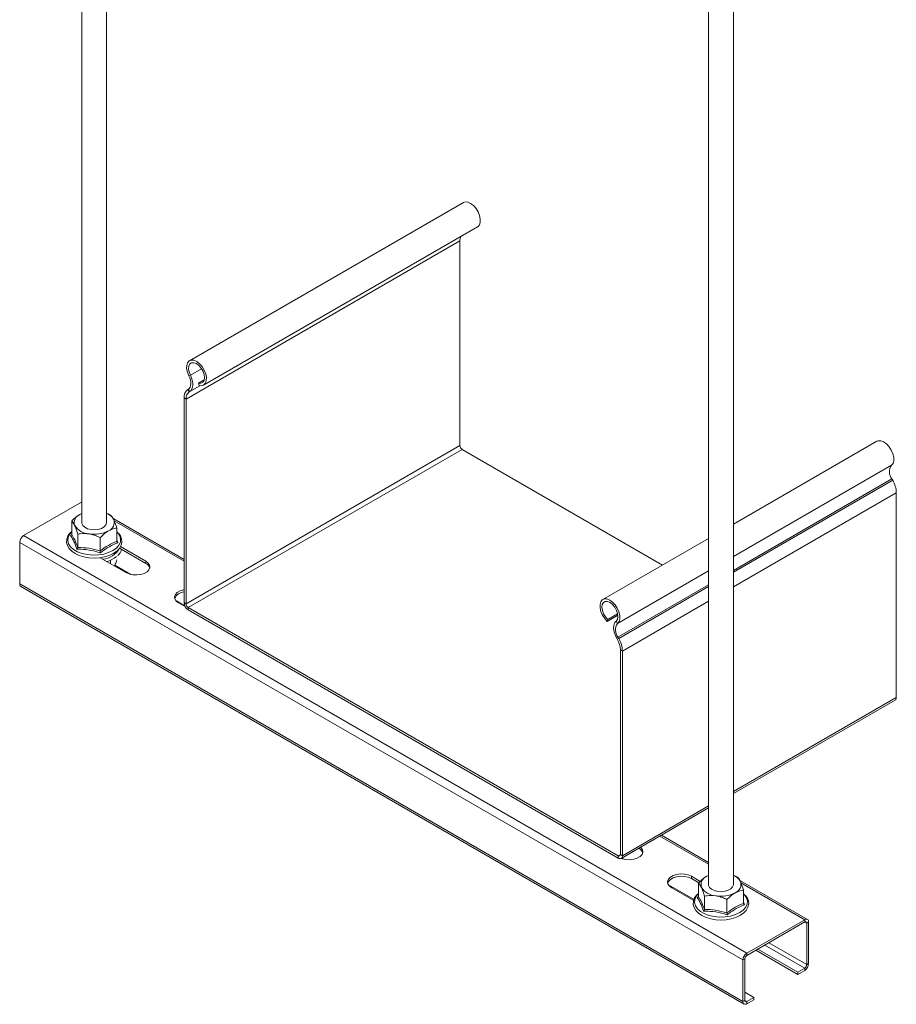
# Model space of a CAD drawing. Header units: millimetres. Extents: x 398 to 1073, y -25 to 1362.
# Tile 1 of 7: x 401 to 684, y -25 to 292. Entities that reach past the tile are written whole.
import ezdxf

# ---------------------------------------------------------------- set-up
doc = ezdxf.new("R2010")
doc.units = ezdxf.units.MM

msp = doc.modelspace()

# ---------------------------------------------------------------- linework, layer by layer
at = {"color": 7, "linetype": 'Continuous', "lineweight": 15}
for p, q in [((429.54, 129.93), (429.54, 505.15)), ((421.54, 502.5), (421.54, 129.93)), ((631.77, 13.18), (631.77, 388.4)), ((623.77, 385.55), (623.77, 13.18)), ((544.65, 233.17), (456.27, 182.14)), ((460.82, 174.26), (549.2, 225.29)), ((543.55, 220.8), (455.16, 169.77)), ((543.55, 220.8), (543.55, 154.79)), ((456.06, 177.26), (456.55, 177.44)), ((461.03, 175.99), (459.21, 174.94)), ((459.37, 174.13), (459.21, 174.94)), ((455.94, 173), (455.7, 172.84)), ((455.7, 172.84), (456.16, 172.07)), ((456.4, 172.22), (455.94, 173)), ((456.4, 172.22), (456.16, 172.07)), ((455.16, 169.77), (454.53, 170.14)), ((454.53, 170.14), (454.53, 104.13)), ((455.16, 169.77), (455.16, 103.76)), ((678.05, 156.16), (631.77, 129.44)), ((543.55, 154.79), (455.16, 103.76)), ((544.26, 153.56), (455.87, 102.54)), ((544.26, 153.56), (608.91, 116.24)), ((683.17, 143.57), (682.93, 144.01)), ((421.54, 136.59), (421.44, 136.54)), ((684.34, 73.51), (684.34, 139.52)), ((421.44, 136.54), (402.77, 125.76)), ((418.29, 126.1), (418.29, 130.4)), ((420.94, 132.58), (421.54, 132.89)), ((421.54, 132.81), (420.94, 132.58)), ((454.53, 118.05), (431.89, 131.12)), ((432.79, 123.86), (432.79, 128.15)), ((402.77, 125.76), (636.11, -8.94)), ((417.91, 125.75), (418.27, 126.02)), ((420.23, 121.91), (420.23, 126.21)), ((427.48, 120.79), (427.48, 125.09)), ((433.11, 126.66), (432.79, 126.99)), ((623.77, 124.82), (589.66, 105.13)), ((401.5, 123.56), (634.84, -11.15)), ((401.5, 123.56), (401.5, 110.17)), ((442.15, 116.74), (433.68, 121.63)), ((442.15, 117.48), (434, 122.19)), ((427.46, 118.61), (435.79, 113.8)), ((430.84, 117.82), (430.84, 116.66)), ((442.15, 116.74), (442.15, 117.48)), ((401.5, 110.17), (634.84, -24.54)), ((401.87, 109.34), (635.21, -25.36)), ((452.76, 104.01), (454.96, 102.74)), ((454.53, 104.13), (455.16, 103.76)), ((455.87, 102.54), (594.61, 22.45)), ((455.87, 102.54), (455.87, 101.8)), ((455.87, 101.8), (594.61, 21.71)), ((594.5, 100.05), (591.1, 98.08)), ((591.27, 98.7), (591.1, 98.08)), ((594.43, 100.52), (591.27, 98.7)), ((594.41, 97.39), (593.92, 98.14)), ((594.54, 92.98), (594.08, 92.74)), ((594.32, 92.31), (594.08, 92.74)), ((594.32, 92.31), (594.78, 92.55)), ((594.78, 92.55), (594.54, 92.98)), ((595.95, 88.5), (595.31, 88.87)), ((595.31, 22.86), (595.31, 88.87)), ((595.95, 22.49), (595.95, 88.5)), ((631.77, 42.52), (683.94, 72.64)), ((595.56, 21.62), (623.77, 37.91)), ((623.77, 20.34), (608.56, 29.13)), ((594.61, 21.71), (594.61, 22.45)), ((595.31, 22.86), (595.95, 22.49)), ((601.25, 24.9), (601.24, 24.9)), ((623.17, 15.84), (623.77, 16.14)), ((623.77, 16.07), (623.17, 15.84)), ((621.1, 14.17), (618.22, 15.84)), ((618.22, 15.1), (618.22, 15.84)), ((620.6, 13.73), (618.22, 15.1)), ((620.52, 9.35), (620.52, 13.65)), ((655.68, 1.92), (634.12, 14.37)), ((611.86, 12.16), (618.97, 8.06)), ((635.02, 7.11), (635.02, 11.41)), ((635.35, 9.91), (635.02, 10.24)), ((620.14, 9), (620.5, 9.28)), ((622.46, 5.17), (622.46, 9.47)), ((629.71, 4.05), (629.71, 8.34)), ((654.78, 1.83), (636.11, -8.94)), ((654.78, 1.1), (636.11, -9.68)), ((654.78, 1.1), (654.78, 1.83)), ((656.05, 1.1), (655.42, 0.73)), ((655.42, -12.66), (655.42, 0.73)), ((656.05, -12.29), (656.05, 1.1)), ((636.11, -8.94), (636.11, -9.68)), ((639.01, -8.01), (652.52, -15.8)), ((639.65, -7.64), (652.52, -15.07)), ((635.48, -10.78), (634.84, -11.15)), ((634.84, -11.15), (634.84, -24.54)), ((635.48, -10.78), (635.48, -24.17)), ((655.42, -12.66), (656.05, -12.29)), ((652.52, -15.07), (654.78, -13.76)), ((652.52, -15.8), (654.78, -14.5)), ((652.52, -15.8), (652.52, -15.07)), ((654.78, -14.5), (654.78, -13.76)), ((635.48, -21.56), (638.38, -23.23)), ((634.84, -24.54), (635.48, -24.17)), ((636.11, -24.54), (638.38, -23.23)), ((636.11, -25.27), (638.38, -23.97)), ((636.11, -24.54), (636.11, -25.27)), ((638.38, -23.23), (638.38, -23.97))]:
    msp.add_line(p, q, dxfattribs=at)
at = {"color": 8, "linetype": 'Continuous', "lineweight": 15}
for p, q in [((460.19, 179.54), (456.55, 177.44)), ((459.63, 174.08), (456.16, 172.07)), ((459.61, 174.08), (456.4, 172.22)), ((682.8, 148.42), (631.77, 118.96)), ((682.93, 144.01), (631.77, 114.48)), ((683.17, 143.57), (631.77, 113.9)), ((684.34, 139.52), (631.77, 109.18)), ((421.44, 136.54), (421.54, 136.48)), ((431.98, 130.45), (454.53, 117.44)), ((432.79, 124.32), (433.16, 123.39)), ((432.2, 116.2), (437.38, 113.21)), ((623.77, 114.34), (594.41, 97.39)), ((623.77, 109.86), (594.54, 92.98)), ((623.77, 109.28), (594.78, 92.55)), ((451.73, 104.92), (454.73, 103.19)), ((623.77, 104.56), (595.95, 88.5)), ((684.34, 73.51), (631.77, 43.17)), ((623.77, 38.55), (595.95, 22.49)), ((608.03, 28.82), (623.77, 19.74)), ((595.31, 22.86), (594.61, 22.45)), ((601.25, 24.9), (601.25, 24.91)), ((595.8, 21.76), (596.48, 21.37)), ((610.83, 13.08), (619.07, 8.32)), ((634.21, 13.71), (654.78, 1.83)), ((635.02, 7.57), (635.4, 6.64)), ((654.78, 1.1), (655.42, 0.73)), ((641.91, -6.33), (654.78, -13.76)), ((643.18, -5.6), (655.42, -12.66)), ((635.48, -24.17), (636.11, -24.54))]:
    msp.add_line(p, q, dxfattribs=at)
at = {"color": 7, "linetype": 'Continuous', "lineweight": 15, "flags": 128}
for points in [[(549.2, 225.29), (549.31, 225.35), (549.82, 225.93), (550.1, 226.78), (550.12, 227.83), (549.89, 228.98), (549.41, 230.16), (548.73, 231.27), (547.91, 232.2), (547, 232.9), (546.09, 233.3), (545.25, 233.36), (544.65, 233.17)], [(459.37, 174.13), (460.22, 174.06), (460.92, 174.33), (461.44, 174.91), (461.71, 175.75), (461.74, 176.8), (461.5, 177.96), (461.02, 179.14), (460.34, 180.24), (459.52, 181.18), (458.61, 181.87), (457.7, 182.27), (456.86, 182.34), (456.16, 182.07), (455.64, 181.49), (455.37, 180.64), (455.35, 179.6), (455.59, 178.44), (456.06, 177.26)], [(459.21, 174.94), (459.96, 174.89), (460.57, 175.19), (460.97, 175.79), (461.12, 176.64), (461.01, 177.65), (460.64, 178.72), (460.06, 179.73), (459.32, 180.59), (458.51, 181.2), (457.69, 181.51), (456.97, 181.47), (456.4, 181.1), (456.05, 180.44), (455.96, 179.54), (456.14, 178.51), (456.55, 177.44)], [(456.06, 177.26), (456.36, 176.6), (456.56, 175.94), (456.69, 175.3), (456.71, 174.69), (456.65, 174.14), (456.5, 173.66), (456.26, 173.28), (455.94, 173)], [(456.55, 177.44), (456.91, 176.64), (457.17, 175.83), (457.32, 175.04), (457.35, 174.3), (457.27, 173.62), (457.08, 173.04), (456.79, 172.57), (456.4, 172.22)], [(682.8, 148.42), (683.28, 149.04), (683.52, 149.93), (683.5, 151), (683.22, 152.16), (682.71, 153.34), (682, 154.42), (681.16, 155.32), (680.25, 155.97), (679.35, 156.32), (678.52, 156.34), (678.05, 156.16)], [(418.29, 127.07), (417.73, 126.59), (417.03, 125.61), (416.65, 124.56), (416.61, 123.51), (416.88, 122.5), (417.45, 121.56), (418.29, 120.69), (419.4, 119.93), (420.73, 119.31), (422.23, 118.85), (423.85, 118.57), (425.52, 118.47), (427.19, 118.57), (428.81, 118.84), (430.31, 119.3), (431.65, 119.92), (432.79, 120.69), (433.66, 121.6), (434.24, 122.61), (434.48, 123.67), (434.39, 124.71), (434, 125.7), (433.5, 126.37), (433.5, 126.37)], [(421.54, 129.93), (421.56, 129.67), (421.87, 129.01), (422.5, 128.42), (423.41, 127.97), (424.5, 127.7), (425.69, 127.62), (426.86, 127.75), (427.91, 128.07), (428.76, 128.56), (429.31, 129.17), (429.53, 129.84), (429.54, 129.93)], [(435.79, 113.8), (436.82, 113.36), (438.02, 113.1), (439.29, 113.05), (440.54, 113.21), (441.67, 113.56), (442.57, 114.08), (443.19, 114.73), (443.46, 115.46), (443.37, 116.19), (442.92, 116.89), (442.15, 117.48)], [(454.53, 108.31), (454.37, 108.28), (453.25, 107.92), (452.34, 107.4), (451.73, 106.75), (451.45, 106.03), (451.55, 105.29), (451.99, 104.6), (452.76, 104.01)], [(594.41, 97.39), (594.89, 98.02), (595.13, 98.9), (595.11, 99.97), (594.83, 101.14), (594.32, 102.31), (593.62, 103.39), (592.77, 104.3), (591.86, 104.95), (590.96, 105.3), (590.14, 105.31), (589.46, 104.99), (588.98, 104.36), (588.74, 103.48), (588.76, 102.41), (589.04, 101.24), (589.56, 100.07), (590.26, 98.99), (591.1, 98.08)], [(593.92, 98.14), (594.34, 98.72), (594.51, 99.56), (594.42, 100.56), (594.08, 101.62), (593.51, 102.65), (592.78, 103.52), (591.97, 104.15), (591.15, 104.48), (590.42, 104.48), (589.84, 104.14), (589.47, 103.49), (589.36, 102.61), (589.51, 101.59), (589.91, 100.52), (590.52, 99.53), (591.27, 98.7)], [(594.08, 92.74), (593.69, 93.54), (593.39, 94.35), (593.2, 95.15), (593.13, 95.91), (593.16, 96.62), (593.31, 97.24), (593.57, 97.75), (593.92, 98.14)], [(595.58, 21.63), (595.91, 21.51), (597.11, 21.26), (598.39, 21.2), (599.64, 21.36), (600.77, 21.72), (601.67, 22.24), (602.29, 22.89), (602.56, 23.61), (602.47, 24.35), (602.02, 25.04), (601.82, 25.23)], [(618.22, 15.84), (617.2, 16.28), (616, 16.54), (614.72, 16.59), (613.47, 16.43), (612.34, 16.08), (611.44, 15.55), (610.83, 14.91), (610.55, 14.18), (610.64, 13.45), (611.09, 12.75), (611.86, 12.16)], [(618.22, 15.1), (617.2, 15.54), (616, 15.8), (614.72, 15.85), (613.47, 15.7), (612.34, 15.34), (611.44, 14.82), (610.83, 14.17), (610.59, 13.63)], [(623.77, 13.18), (623.79, 12.92), (624.1, 12.26), (624.74, 11.68), (625.64, 11.23), (626.73, 10.95), (627.92, 10.88), (629.09, 11), (630.14, 11.32), (630.99, 11.81), (631.54, 12.42), (631.77, 13.1), (631.77, 13.18)], [(620.52, 10.32), (619.97, 9.84), (619.26, 8.87), (618.88, 7.82), (618.84, 6.77), (619.11, 5.75), (619.68, 4.81), (620.52, 3.94), (621.63, 3.18), (622.96, 2.56), (624.46, 2.1), (626.08, 1.82), (627.75, 1.73), (629.42, 1.82), (631.04, 2.1), (632.54, 2.55), (633.89, 3.17), (635.02, 3.95), (635.9, 4.86), (636.47, 5.87), (636.71, 6.93), (636.62, 7.96), (636.23, 8.95), (635.73, 9.62), (635.73, 9.62)]]:
    msp.add_lwpolyline(points, dxfattribs=at)
at = {"color": 8, "linetype": 'Continuous', "lineweight": 15, "flags": 128}
for points in [[(418.29, 126.99), (417.56, 126.14), (417.1, 125.15), (417.01, 124.12), (417.28, 123.1), (417.92, 122.14), (418.9, 121.27), (420.16, 120.54), (421.66, 119.98), (423.33, 119.61), (425.09, 119.45), (426.87, 119.51), (428.6, 119.77), (430.19, 120.24), (431.58, 120.89), (432.7, 121.69), (433.51, 122.61), (433.97, 123.61), (434.07, 124.63), (433.79, 125.65), (433.15, 126.62), (433.11, 126.66)], [(620.52, 10.24), (619.79, 9.4), (619.33, 8.4), (619.24, 7.37), (619.52, 6.35), (620.16, 5.39), (621.13, 4.53), (622.39, 3.8), (623.89, 3.24), (625.56, 2.87), (627.32, 2.71), (629.11, 2.76), (630.83, 3.03), (632.42, 3.49), (633.81, 4.14), (634.93, 4.94), (635.74, 5.86), (636.21, 6.86), (636.3, 7.89), (636.02, 8.91), (635.38, 9.87), (635.35, 9.91)]]:
    msp.add_lwpolyline(points, dxfattribs=at)
at = {"color": 7, "linetype": 'Continuous', "lineweight": 15}
for centre, radius, start, end in [((547.1, 220.87), 3.55, 158.5534, 181.122), ((457.59, 170.42), 3.07, 128.0097, 185.2562), ((457.76, 170.01), 2.61, 128.0097, 185.2562), ((545.09, 154.86), 1.54, 182.6057, 237.3944), ((685.85, 146.3), 3.72, 145.2367, 218.0454), ((675.76, 139.24), 8.59, 1.8766, 30.2837), ((421.95, 129.91), 2.86, 110.742, 199.461), ((427.98, 128.8), 4.38, 28.724, 69.1087), ((429.12, 129.95), 2.86, 290.742, 19.461), ((424.21, 132.23), 5.93, 213.439, 266.5663), ((425.55, 136.14), 9.98, 260.2289, 297.3572), ((404.26, 123.43), 2.77, 122.6055, 177.3945), ((427.35, 125.3), 8.27, 286.0484, 310.535), ((441.15, 114.59), 2.38, 16.7645, 65.0299), ((402.35, 110.06), 0.857, 172.508, 236.1802), ((454.81, 103.91), 3.68, 94.46, 154.7707), ((457.45, 104.26), 2.92, 182.6055, 237.3945), ((456.7, 103.83), 1.54, 182.6057, 237.3944), ((597.46, 95.27), 3.72, 145.2367, 218.0454), ((588.02, 88.63), 7.3, 1.8771, 30.2828), ((587.37, 88.22), 8.59, 1.8766, 30.2837), ((683.44, 73.4), 0.909, 303.9814, 7.3325), ((594.88, 22.79), 0.437, 230.7957, 9.2164), ((595.13, 22.36), 0.83, 230.7956, 9.2158), ((600.25, 22.74), 2.38, 16.7642, 65.0301), ((630.21, 12.05), 4.38, 28.7243, 69.1083), ((624.19, 13.16), 2.86, 110.742, 199.4611), ((631.35, 13.2), 2.86, 290.7428, 19.4603), ((626.44, 15.48), 5.93, 213.439, 266.5663), ((627.78, 19.39), 9.98, 260.2292, 297.3568), ((655.28, 1.22), 0.786, 350.7861, 129.2032), ((655.03, 0.79), 0.393, 350.7857, 129.2036), ((637.6, -11.27), 2.77, 122.6055, 177.3945), ((636.86, -10.84), 1.38, 122.6054, 177.3946), ((653.29, -12.17), 2.77, 302.6055, 357.3945), ((654.04, -12.6), 1.38, 302.6053, 357.3946), ((635.62, -24.66), 0.786, 170.7861, 309.2033), ((635.86, -24.23), 0.393, 170.7858, 309.2036)]:
    msp.add_arc(centre, radius, start, end, dxfattribs=at)
at = {"color": 8, "linetype": 'Continuous', "lineweight": 15}
msp.add_arc((427.68, 124.95), 6.85, 275.2271, 331.1074, dxfattribs=at)
at = {"color": 7, "linetype": 'Continuous', "lineweight": 15}
for points, knots in [([(420.94, 132.58), (420.82, 132.51), (419.98, 132.01), (419.08, 131.22), (418.35, 130.46), (418.29, 130.4)], [0, 0, 0, 0, 0.127944, 0.927356, 1, 1, 1, 1]), ([(419.26, 128.96), (419, 129.43), (418.67, 130.04), (418.36, 130.33), (418.29, 130.4)], [0, 0, 0, 0, 0.769007, 1, 1, 1, 1]), ([(429.54, 132.86), (429.7, 132.82), (430.16, 132.69), (430.58, 132.48), (430.84, 132.34)], [0, 0, 0, 0, 0.371407, 1, 1, 1, 1]), ([(430.84, 132.34), (430.98, 132.2), (431.26, 131.92), (431.59, 131.38), (431.78, 130.98), (431.82, 130.9)], [0, 0, 0, 0, 0.434794, 0.879848, 1, 1, 1, 1]), ([(431.82, 130.9), (432.07, 130.27), (432.4, 129.44), (432.71, 128.4), (432.79, 128.15)], [0, 0, 0, 0, 0.769007, 1, 1, 1, 1]), ([(420.23, 126.21), (420.09, 126.66), (419.82, 127.57), (419.49, 128.45), (419.3, 128.87), (419.26, 128.96)], [0, 0, 0, 0, 0.434794, 0.879848, 1, 1, 1, 1]), ([(430.13, 127.28), (430.02, 127.21), (429.18, 126.7), (428.28, 125.91), (427.54, 125.15), (427.48, 125.09)], [0, 0, 0, 0, 0.127944, 0.927356, 1, 1, 1, 1]), ([(432.79, 128.15), (432.56, 128.12), (431.71, 128.01), (430.8, 127.59), (430.13, 127.28)], [0, 0, 0, 0, 0.2638975, 1, 1, 1, 1]), ([(418.29, 126.1), (418.28, 126.06), (418.27, 125.97), (418.19, 125.87), (418.07, 125.79), (417.97, 125.76), (417.91, 125.75), (417.91, 125.75)], [0, 0, 0, 0, 0.236169, 0.471368, 0.732416, 0.993147, 1, 1, 1, 1]), ([(419.95, 121.35), (419.87, 121.57), (419.48, 122.68), (418.8, 124.31), (418.19, 125.31), (417.91, 125.75)], [0, 0, 0, 0, 0.120964, 0.606826, 1, 1, 1, 1]), ([(418.29, 126.1), (418.61, 125.55), (419.25, 124.44), (419.9, 122.76), (420.23, 121.91)], [0, 0, 0, 0, 0.492171, 1, 1, 1, 1]), ([(423.85, 126.3), (422.9, 126.37), (421.66, 126.46), (420.5, 126.26), (420.23, 126.21)], [0, 0, 0, 0, 0.769008, 1, 1, 1, 1]), ([(427.48, 125.09), (426.97, 125.32), (425.94, 125.8), (424.71, 126.16), (424, 126.28), (423.85, 126.3)], [0, 0, 0, 0, 0.434794, 0.879847, 1, 1, 1, 1]), ([(419.95, 121.35), (419.95, 121.35), (419.99, 121.39), (420.07, 121.48), (420.16, 121.62), (420.22, 121.78), (420.23, 121.87), (420.23, 121.91)], [0, 0, 0, 0, 0.006852, 0.267584, 0.528631, 0.763832, 1, 1, 1, 1]), ([(427.58, 120.17), (427.28, 120.26), (425.75, 120.73), (423.18, 121.28), (420.95, 121.33), (419.95, 121.35)], [0, 0, 0, 0, 0.120964, 0.606826, 1, 1, 1, 1]), ([(420.23, 121.91), (421.42, 121.87), (423.83, 121.78), (426.25, 121.12), (427.48, 120.79)], [0, 0, 0, 0, 0.49217, 1, 1, 1, 1]), ([(427.48, 120.79), (428.35, 121.43), (430.12, 122.74), (431.89, 123.48), (432.79, 123.86)], [0, 0, 0, 0, 0.49217, 1, 1, 1, 1]), ([(427.58, 120.17), (427.58, 120.17), (427.57, 120.22), (427.54, 120.32), (427.51, 120.49), (427.48, 120.65), (427.48, 120.75), (427.48, 120.79)], [0, 0, 0, 0, 0.0068541, 0.2675833, 0.5286336, 0.7638314, 1, 1, 1, 1]), ([(433.16, 123.39), (432.94, 123.31), (431.81, 122.89), (429.92, 121.96), (428.3, 120.72), (427.58, 120.17)], [0, 0, 0, 0, 0.120964, 0.606826, 1, 1, 1, 1]), ([(433.16, 123.39), (433.16, 123.39), (433.11, 123.42), (433, 123.48), (432.89, 123.59), (432.8, 123.72), (432.79, 123.81), (432.79, 123.86)], [0, 0, 0, 0, 0.0068541, 0.2675833, 0.5286336, 0.7638314, 1, 1, 1, 1]), ([(433.12, 119.25), (433.38, 119.54), (433.92, 120.14), (434.3, 120.84), (434.35, 121.22), (434.35, 121.25)], [0, 0, 0, 0, 0.4768154, 0.9712378, 1, 1, 1, 1]), ([(432.1, 115.93), (432.26, 116.33), (432.5, 116.92), (432.72, 117.66), (432.79, 117.9)], [0, 0, 0, 0, 0.673335, 1, 1, 1, 1]), ([(631.77, 16.12), (631.94, 16.07), (632.39, 15.95), (632.81, 15.73), (633.08, 15.59)], [0, 0, 0, 0, 0.371408, 1, 1, 1, 1]), ([(623.17, 15.84), (623.06, 15.77), (622.22, 15.26), (621.32, 14.47), (620.58, 13.71), (620.52, 13.65)], [0, 0, 0, 0, 0.127944, 0.927356, 1, 1, 1, 1]), ([(621.49, 12.21), (621.23, 12.68), (620.9, 13.29), (620.59, 13.58), (620.52, 13.65)], [0, 0, 0, 0, 0.769007, 1, 1, 1, 1]), ([(633.08, 15.59), (633.21, 15.46), (633.49, 15.18), (633.82, 14.63), (634.01, 14.24), (634.05, 14.15)], [0, 0, 0, 0, 0.434795, 0.879847, 1, 1, 1, 1]), ([(634.05, 14.15), (634.3, 13.52), (634.64, 12.7), (634.95, 11.65), (635.02, 11.41)], [0, 0, 0, 0, 0.769007, 1, 1, 1, 1]), ([(622.46, 9.47), (622.33, 9.91), (622.05, 10.82), (621.72, 11.71), (621.53, 12.12), (621.49, 12.21)], [0, 0, 0, 0, 0.434795, 0.879847, 1, 1, 1, 1]), ([(626.09, 9.56), (625.13, 9.62), (623.89, 9.71), (622.73, 9.51), (622.46, 9.47)], [0, 0, 0, 0, 0.769007, 1, 1, 1, 1]), ([(629.71, 8.34), (629.2, 8.58), (628.18, 9.05), (626.94, 9.41), (626.24, 9.53), (626.09, 9.56)], [0, 0, 0, 0, 0.434795, 0.879846, 1, 1, 1, 1]), ([(632.37, 10.53), (632.25, 10.46), (631.41, 9.96), (630.51, 9.17), (629.77, 8.41), (629.71, 8.34)], [0, 0, 0, 0, 0.127944, 0.927356, 1, 1, 1, 1]), ([(635.02, 11.41), (634.8, 11.38), (633.95, 11.26), (633.04, 10.84), (632.37, 10.53)], [0, 0, 0, 0, 0.2638975, 1, 1, 1, 1]), ([(620.52, 9.35), (620.51, 9.31), (620.5, 9.23), (620.42, 9.12), (620.3, 9.04), (620.2, 9.01), (620.14, 9), (620.14, 9)], [0, 0, 0, 0, 0.236168, 0.471359, 0.732406, 0.993132, 1, 1, 1, 1]), ([(622.19, 4.6), (622.11, 4.82), (621.71, 5.93), (621.03, 7.57), (620.42, 8.56), (620.14, 9)], [0, 0, 0, 0, 0.120964, 0.606826, 1, 1, 1, 1]), ([(620.52, 9.35), (620.84, 8.8), (621.49, 7.69), (622.13, 6.02), (622.46, 5.17)], [0, 0, 0, 0, 0.492171, 1, 1, 1, 1]), ([(629.71, 4.05), (630.58, 4.69), (632.35, 5.99), (634.12, 6.73), (635.02, 7.11)], [0, 0, 0, 0, 0.49217, 1, 1, 1, 1]), ([(635.4, 6.64), (635.17, 6.56), (634.04, 6.15), (632.15, 5.21), (630.53, 3.97), (629.81, 3.42)], [0, 0, 0, 0, 0.120964, 0.606826, 1, 1, 1, 1]), ([(635.4, 6.64), (635.39, 6.64), (635.34, 6.67), (635.24, 6.73), (635.12, 6.85), (635.04, 6.98), (635.02, 7.07), (635.02, 7.11)], [0, 0, 0, 0, 0.006832, 0.267596, 0.528621, 0.763835, 1, 1, 1, 1]), ([(622.19, 4.6), (622.19, 4.6), (622.23, 4.64), (622.3, 4.73), (622.39, 4.88), (622.45, 5.03), (622.46, 5.12), (622.46, 5.17)], [0, 0, 0, 0, 0.006852, 0.267584, 0.528631, 0.763832, 1, 1, 1, 1]), ([(629.81, 3.42), (629.51, 3.51), (627.99, 3.98), (625.41, 4.54), (623.18, 4.58), (622.19, 4.6)], [0, 0, 0, 0, 0.120966, 0.606825, 1, 1, 1, 1]), ([(622.46, 5.17), (623.65, 5.12), (626.07, 5.03), (628.48, 4.38), (629.71, 4.05)], [0, 0, 0, 0, 0.49217, 1, 1, 1, 1]), ([(629.81, 3.42), (629.81, 3.42), (629.8, 3.47), (629.77, 3.57), (629.74, 3.74), (629.72, 3.91), (629.71, 4), (629.71, 4.05)], [0, 0, 0, 0, 0.006832, 0.267596, 0.528621, 0.763835, 1, 1, 1, 1])]:
    msp.add_open_spline(points, degree=3, knots=knots, dxfattribs=at)

doc.saveas('drawing.dxf')
